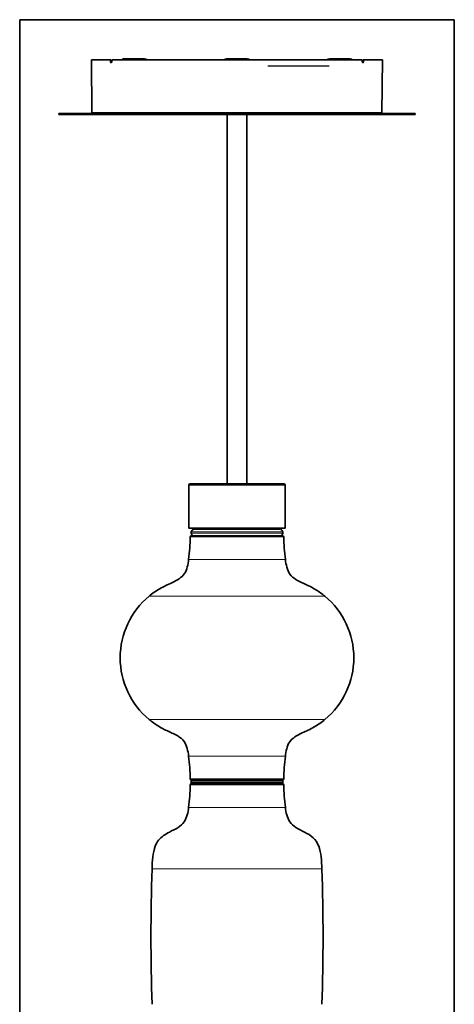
# Model space of a CAD drawing. Header units: millimetres. Extents: x 0 to 11890, y 0 to 8410.
# Tile 7 of 9: x 5460 to 6167, y 4814 to 6414. Entities that reach past the tile are written whole.
import ezdxf

# ---------------------------------------------------------------- set-up
doc = ezdxf.new("R2010")
doc.units = ezdxf.units.MM
doc.layers.add('1', color=7, linetype='Continuous', true_color=0xffffff)

msp = doc.modelspace()

# ---------------------------------------------------------------- linework, layer by layer
at = {"layer": '1', "color": 8, "linetype": 'Continuous', "lineweight": 35, "true_color": 0x808080}
for p, q in [((5460.1, 3131), (5460.1, 6414.4)), ((6167.1, 6414.4), (5460.1, 6414.4)), ((6167.1, 6414.4), (6167.1, 3131))]:
    msp.add_line(p, q, dxfattribs=at)
at = {"layer": '1', "color": 155, "linetype": 'Continuous', "lineweight": 35, "true_color": 0x4c7299}
for p, q in [((5607.3, 6348.9), (5577, 6348.9)), ((5577, 6348.9), (5577.7, 6262.9)), ((5610.1, 6348.9), (6017.1, 6348.9)), ((5620.8, 6349.4), (5620.3, 6348.9)), ((5620.8, 6349.4), (5626.4, 6349.4)), ((5626.9, 6348.9), (5626.4, 6349.4)), ((5629.6, 6350.9), (5663.3, 6350.9)), ((5796.7, 6350.9), (5830.4, 6350.9)), ((5963.9, 6350.9), (5997.6, 6350.9)), ((5970.8, 6349.3), (5970.4, 6348.9)), ((5970.8, 6349.3), (5976.4, 6349.3)), ((5976.8, 6348.9), (5976.4, 6349.3)), ((6017.2, 6346.8), (6017.2, 6346.8)), ((6050.2, 6348.9), (6019.9, 6348.9)), ((6049.4, 6262.9), (6050.2, 6348.9)), ((6103.6, 6261.7), (5523.6, 6261.7)), ((5523.6, 6261.7), (5523.6, 6260.1)), ((6103.6, 6260.1), (5523.6, 6260.1)), ((5577.7, 6262.9), (6049.4, 6262.9)), ((5797.6, 6262.9), (5797.6, 6261.7)), ((5797.6, 6260.1), (5797.6, 5660.3)), ((5829.6, 6261.7), (5829.6, 6262.9)), ((5829.6, 5660.3), (5829.6, 6260.1)), ((6103.6, 6260.1), (6103.6, 6261.7)), ((5735.1, 5657.9), (5735.1, 5588.3)), ((5813.6, 5660.3), (5737.5, 5660.3)), ((5889.7, 5660.3), (5813.6, 5660.3)), ((5892.1, 5588.3), (5892.1, 5657.9)), ((5735.1, 5588.3), (5892.1, 5588.3)), ((5749.2, 5586.8), (5742.6, 5585.9)), ((5750.1, 5588.3), (5750.1, 5587.8)), ((5877.1, 5587.8), (5877.1, 5588.3)), ((5884.6, 5585.9), (5878, 5586.8)), ((5739.1, 5581.9), (5739.1, 5579.8)), ((5739.6, 5575.9), (5887.6, 5575.9)), ((5888.1, 5579.8), (5888.1, 5581.9)), ((5739.1, 5176.9), (5739.1, 5174.8)), ((5739.6, 5178.9), (5813.6, 5178.9)), ((5813.6, 5172.9), (5739.6, 5172.9)), ((5813.6, 5178.9), (5887.6, 5178.9)), ((5887.6, 5172.9), (5813.6, 5172.9)), ((5888.1, 5174.8), (5888.1, 5176.9))]:
    msp.add_line(p, q, dxfattribs=at)
at = {"layer": '1', "color": 155, "linetype": 'Continuous', "lineweight": 18, "true_color": 0x4c7299}
for p, q in [((5608.8, 6344.3), (5608.7, 6344.3)), ((5609, 6344.8), (5608.9, 6344.8)), ((5609.2, 6345.3), (5609.3, 6345.3)), ((5610, 6346.8), (5610.1, 6346.8)), ((6017.1, 6346.8), (6017.2, 6346.8)), ((6017.9, 6345.3), (6018, 6345.3)), ((6018.2, 6344.8), (6018.2, 6344.8)), ((6018.5, 6344.3), (6018.4, 6344.3)), ((5735.1, 5657.9), (5813.6, 5657.9)), ((5813.6, 5657.9), (5892.1, 5657.9)), ((5813.6, 5585.9), (5742.6, 5585.9)), ((5878, 5586.8), (5749.2, 5586.8)), ((5813.6, 5587.8), (5750.1, 5587.8)), ((5877.1, 5587.8), (5813.6, 5587.8)), ((5884.6, 5585.9), (5813.6, 5585.9)), ((5889.6, 5573.9), (5737.6, 5573.9)), ((5813.6, 5581.9), (5739.1, 5581.9)), ((5813.6, 5579.8), (5739.1, 5579.8)), ((5888.1, 5581.9), (5813.6, 5581.9)), ((5888.1, 5579.8), (5813.6, 5579.8)), ((5892.3, 5537.4), (5734.9, 5537.4)), ((5956.7, 5477.4), (5670.5, 5477.4)), ((5670.5, 5277.4), (5813.6, 5277.4)), ((5813.6, 5277.4), (5956.7, 5277.4)), ((5734.9, 5217.4), (5813.6, 5217.4)), ((5813.6, 5217.4), (5892.3, 5217.4)), ((5813.6, 5180.9), (5737.6, 5180.9)), ((5737.6, 5170.9), (5813.6, 5170.9)), ((5813.6, 5176.9), (5739.1, 5176.9)), ((5813.6, 5174.8), (5739.1, 5174.8)), ((5889.6, 5180.9), (5813.6, 5180.9)), ((5888.1, 5176.9), (5813.6, 5176.9)), ((5888.1, 5174.8), (5813.6, 5174.8)), ((5813.6, 5170.9), (5889.6, 5170.9)), ((5813.6, 5134.4), (5734.9, 5134.4)), ((5892.3, 5134.4), (5813.6, 5134.4)), ((5813.6, 5034.4), (5675.6, 5034.4)), ((5951.6, 5034.4), (5813.6, 5034.4))]:
    msp.add_line(p, q, dxfattribs=at)
at = {"layer": '1', "color": 163, "linetype": 'Continuous', "lineweight": 25, "true_color": 0x667fcc}
msp.add_line((5963.6, 6338.7), (5863.6, 6338.7), dxfattribs=at)
msp.add_line((5963.6, 6338.7), (5863.6, 6338.7), dxfattribs=at)
msp.add_line((5963.6, 6338.7), (5863.6, 6338.7), dxfattribs=at)
msp.add_line((5963.6, 6338.7), (5863.6, 6338.7), dxfattribs=at)
at = {"layer": '1', "color": 155, "linetype": 'Continuous', "lineweight": 35, "true_color": 0x4c7299}
for centre, radius, start, end in [((5629.6, 6345.9), 5, 90, 135.5728), ((5663.3, 6345.9), 5, 36.87, 90), ((5796.7, 6345.9), 5, 90, 143.13), ((5830.4, 6345.9), 5, 36.87, 90), ((5963.9, 6345.9), 5, 90, 143.13), ((5997.6, 6345.9), 5, 36.87, 90), ((5737.5, 5657.9), 2.4, 90, 180), ((5889.7, 5657.9), 2.4, 0, 90), ((5743.1, 5581.9), 4, 97.5, 180), ((5749.1, 5587.8), 1, 277.5, 0), ((5878.1, 5587.8), 1, 180, 262.5), ((5884.1, 5581.9), 4, 0, 82.5), ((5437.6, 5577.4), 300, 352.3377, 359.336), ((5739.6, 5573.9), 2, 90, 179.336), ((5743.1, 5579.8), 4, 180, 262.5), ((5884.1, 5579.8), 4, 277.5, 0), ((5887.6, 5573.9), 2, 0.664, 90), ((6189.6, 5577.4), 300, 180.664, 187.6623), ((5753.6, 5377.4), 130, 129.7151, 230.2849), ((5873.6, 5377.4), 130, 309.7151, 50.2849), ((5437.6, 5177.4), 300, 0.664, 7.6623), ((6189.6, 5177.4), 300, 172.3377, 179.336), ((5437.6, 5174.4), 300, 352.3377, 359.336), ((5739.6, 5180.9), 2, 180.664, 270), ((5739.6, 5170.9), 2, 90, 179.336), ((5743.1, 5176.9), 4, 150.7228, 180), ((5743.1, 5174.8), 4, 180, 209.2772), ((5887.6, 5180.9), 2, 270, 359.336), ((5884.1, 5176.9), 4, 0, 29.2772), ((5884.1, 5174.8), 4, 330.7228, 0), ((5887.6, 5170.9), 2, 0.664, 90), ((6189.6, 5174.4), 300, 180.664, 187.6623), ((8673.6, 4924.4), 3000, 177.8987, 182.1013), ((2953.6, 4924.4), 3000, 357.8987, 2.1013)]:
    msp.add_arc(centre, radius, start, end, dxfattribs=at)
for points, knots in [([(5607.3, 6348.9), (5607.4, 6348.9), (5607.4, 6348.9), (5607.5, 6348.9), (5607.5, 6348.9), (5607.5, 6348.9), (5607.5, 6348.9), (5607.5, 6348.9), (5607.6, 6348.9), (5607.6, 6348.9), (5607.6, 6348.9), (5607.7, 6348.9), (5607.7, 6348.9), (5607.8, 6348.9), (5607.8, 6348.9), (5607.8, 6348.9), (5607.8, 6348.9), (5607.9, 6348.9), (5607.9, 6348.9), (5607.9, 6348.9)], [0, 0, 0, 0, 0.25, 0.25, 0.3125, 0.3125, 0.375, 0.375, 0.5, 0.5, 0.625, 0.625, 0.75, 0.75, 0.8125, 0.8125, 0.875, 0.875, 1, 1, 1, 1]), ([(5607.9, 6348.9), (5608, 6348.9), (5608, 6348.9), (5608.1, 6348.9), (5608.1, 6348.9), (5608.2, 6348.9), (5608.2, 6348.9), (5608.2, 6348.9), (5608.3, 6348.9), (5608.3, 6348.9), (5608.4, 6348.9), (5608.4, 6348.9), (5608.4, 6348.9), (5608.5, 6348.9), (5608.5, 6348.9), (5608.5, 6348.9), (5608.5, 6348.9)], [0, 0, 0, 0, 0.25, 0.25, 0.3125, 0.3125, 0.375, 0.5, 0.5, 0.625, 0.625, 0.75, 0.75, 0.875, 0.875, 1, 1, 1, 1]), ([(5609.8, 6345.7), (5609.8, 6345.6), (5609.7, 6345.3), (5609.5, 6345.1), (5609.4, 6345), (5609.4, 6345)], [0, 0, 0, 0, 0.283974, 0.753404, 1, 1, 1, 1]), ([(5610, 6346.5), (5610, 6346.5), (5610, 6346.3), (5609.9, 6346), (5609.8, 6345.7), (5609.8, 6345.7)], [0, 0, 0, 0, 0.006919, 0.85942, 1, 1, 1, 1]), ([(6017.4, 6345.7), (6017.4, 6345.7), (6017.3, 6345.9), (6017.2, 6346.3), (6017.2, 6346.7), (6017.2, 6346.8)], [0, 0, 0, 0, 0.040554, 0.655249, 1, 1, 1, 1]), ([(6017.8, 6344.9), (6017.8, 6344.9), (6017.8, 6345), (6017.6, 6345.2), (6017.4, 6345.5), (6017.4, 6345.7), (6017.4, 6345.7)], [0, 0, 0, 0, 0.082176, 0.524882, 0.988418, 1, 1, 1, 1]), ([(6018.7, 6348.9), (6018.7, 6348.9), (6018.7, 6348.9), (6018.8, 6348.9), (6018.8, 6348.9), (6018.8, 6348.9), (6018.8, 6348.9), (6018.9, 6348.9), (6018.9, 6348.9), (6018.9, 6348.9), (6019, 6348.9), (6019, 6348.9), (6019.1, 6348.9), (6019.1, 6348.9), (6019.1, 6348.9), (6019.2, 6348.9), (6019.2, 6348.9), (6019.3, 6348.9)], [0, 0, 0, 0, 0.25, 0.25, 0.3125, 0.3125, 0.375, 0.375, 0.5, 0.5, 0.625, 0.625, 0.75, 0.75, 0.875, 0.875, 1, 1, 1, 1]), ([(6019.3, 6348.9), (6019.3, 6348.9), (6019.3, 6348.9), (6019.4, 6348.9), (6019.4, 6348.9), (6019.4, 6348.9), (6019.4, 6348.9), (6019.5, 6348.9), (6019.5, 6348.9), (6019.6, 6348.9), (6019.6, 6348.9), (6019.7, 6348.9), (6019.7, 6348.9), (6019.7, 6348.9), (6019.7, 6348.9), (6019.8, 6348.9), (6019.8, 6348.9), (6019.8, 6348.9), (6019.8, 6348.9), (6019.9, 6348.9)], [0, 0, 0, 0, 0.125, 0.125, 0.1875, 0.1875, 0.25, 0.25, 0.5, 0.5, 0.5625, 0.5625, 0.625, 0.625, 0.75, 0.75, 0.875, 0.875, 1, 1, 1, 1]), ([(5734.9, 5537.4), (5734.6, 5533.2), (5733, 5525.3), (5728.9, 5513.7), (5719.4, 5505), (5705.1, 5498.3), (5687.8, 5490.3), (5676.1, 5481.9), (5670.5, 5477.4)], [0, 0, 0, 0, 0.133741, 0.260772, 0.389717, 0.53446, 0.770906, 1, 1, 1, 1]), ([(5956.7, 5477.4), (5952, 5481.2), (5942.1, 5488.4), (5925.8, 5496.9), (5910.5, 5503.2), (5898.9, 5512.6), (5894.3, 5524.8), (5892.6, 5533), (5892.3, 5537.4)], [0, 0, 0, 0, 0.194112, 0.393414, 0.590646, 0.727406, 0.860042, 1, 1, 1, 1]), ([(5670.5, 5277.4), (5675.2, 5273.5), (5685.1, 5266.4), (5701.4, 5257.8), (5716.7, 5251.6), (5728.3, 5242.2), (5732.9, 5230), (5734.6, 5221.8), (5734.9, 5217.4)], [0, 0, 0, 0, 0.194112, 0.393414, 0.590646, 0.727406, 0.860042, 1, 1, 1, 1]), ([(5892.3, 5217.4), (5892.6, 5221.6), (5894.2, 5229.4), (5898.3, 5241.1), (5907.8, 5249.7), (5922.1, 5256.5), (5939.4, 5264.4), (5951.1, 5272.9), (5956.7, 5277.4)], [0, 0, 0, 0, 0.133741, 0.260772, 0.389717, 0.53446, 0.770906, 1, 1, 1, 1]), ([(5734.9, 5134.4), (5734.6, 5130.2), (5733, 5122.2), (5728.3, 5110.1), (5717.4, 5100.8), (5705, 5095.1), (5694, 5088.8), (5685.5, 5081.5), (5679.2, 5069.6), (5676.5, 5053.4), (5675.5, 5041), (5675.6, 5034.4)], [0, 0, 0, 0, 0.099385, 0.197226, 0.304875, 0.434166, 0.523881, 0.610798, 0.698213, 0.842315, 1, 1, 1, 1]), ([(5951.6, 5034.4), (5951.7, 5041), (5950.6, 5053.4), (5947.9, 5071.4), (5938.2, 5086.1), (5923.7, 5094.3), (5909.9, 5100.8), (5898.9, 5110.1), (5894.2, 5122.2), (5892.6, 5130.2), (5892.3, 5134.4)], [0, 0, 0, 0, 0.157833, 0.302071, 0.431906, 0.565426, 0.694838, 0.802589, 0.900522, 1, 1, 1, 1])]:
    msp.add_open_spline(points, degree=3, knots=knots, dxfattribs=at)
at = {"layer": '1', "color": 155, "linetype": 'Continuous', "lineweight": 18, "true_color": 0x4c7299}
for points, knots in [([(5607.4, 6346.8), (5607.4, 6347.2), (5607.4, 6347.6), (5607.3, 6348.3), (5607.3, 6348.6), (5607.3, 6348.9)], [0, 0, 0, 0, 0.572156, 0.572156, 1, 1, 1, 1]), ([(5607.6, 6345.5), (5607.5, 6345.6), (5607.5, 6345.7), (5607.5, 6345.9), (5607.5, 6345.9), (5607.5, 6346), (5607.4, 6346.1), (5607.4, 6346.2), (5607.4, 6346.3), (5607.4, 6346.6), (5607.4, 6346.7), (5607.4, 6346.8)], [0, 0, 0, 0, 0.25, 0.25, 0.375, 0.375, 0.5, 0.5, 0.75, 0.75, 1, 1, 1, 1]), ([(5608.7, 6344.3), (5608.7, 6344.3), (5608.6, 6344.3), (5608.6, 6344.3), (5608.6, 6344.3), (5608.5, 6344.3), (5608.4, 6344.3), (5608.3, 6344.4), (5608.3, 6344.4), (5608.3, 6344.4), (5608.2, 6344.4), (5608.2, 6344.5), (5608.1, 6344.6), (5608, 6344.7), (5607.9, 6344.8), (5607.9, 6344.8), (5607.9, 6344.9), (5607.9, 6344.9), (5607.8, 6344.9), (5607.8, 6345), (5607.7, 6345.1), (5607.7, 6345.2), (5607.6, 6345.4), (5607.6, 6345.5)], [0, 0, 0, 0, 0.0625, 0.0625, 0.125, 0.125, 0.25, 0.25, 0.3125, 0.3125, 0.375, 0.375, 0.5, 0.625, 0.625, 0.65625, 0.65625, 0.6875, 0.6875, 0.75, 0.75, 0.875, 1, 1, 1, 1]), ([(5608.1, 6345.8), (5608, 6345.9), (5608, 6346), (5608, 6346.1), (5608, 6346.1), (5608, 6346.2), (5608, 6346.2), (5608, 6346.4), (5607.9, 6346.5), (5607.9, 6346.6), (5607.9, 6346.7), (5607.9, 6346.8)], [0, 0, 0, 0, 0.25, 0.25, 0.375, 0.375, 0.5, 0.5, 0.75, 0.75, 1, 1, 1, 1]), ([(5608.9, 6344.8), (5608.9, 6344.8), (5608.8, 6344.8), (5608.7, 6344.8), (5608.7, 6344.9), (5608.6, 6344.9), (5608.6, 6344.9), (5608.6, 6344.9), (5608.5, 6345), (5608.5, 6345), (5608.4, 6345.1), (5608.4, 6345.1), (5608.4, 6345.2), (5608.3, 6345.2), (5608.3, 6345.3), (5608.2, 6345.4), (5608.2, 6345.5), (5608.1, 6345.6), (5608.1, 6345.7), (5608.1, 6345.8)], [0, 0, 0, 0, 0.125, 0.25, 0.25, 0.3125, 0.3125, 0.375, 0.375, 0.5, 0.5, 0.5625, 0.5625, 0.625, 0.625, 0.75, 0.875, 0.875, 1, 1, 1, 1]), ([(5608.5, 6346.8), (5608.5, 6346.7), (5608.5, 6346.7), (5608.5, 6346.5), (5608.5, 6346.5), (5608.5, 6346.3), (5608.5, 6346.3), (5608.5, 6346.2), (5608.5, 6346.1), (5608.6, 6346)], [0, 0, 0, 0, 0.25, 0.25, 0.5, 0.5, 0.75, 0.75, 1, 1, 1, 1]), ([(5608.6, 6346), (5608.6, 6346), (5608.6, 6345.9), (5608.6, 6345.8), (5608.7, 6345.7), (5608.7, 6345.7), (5608.7, 6345.6), (5608.7, 6345.6), (5608.8, 6345.6), (5608.8, 6345.5), (5608.9, 6345.4), (5608.9, 6345.4), (5608.9, 6345.4), (5609, 6345.3), (5609, 6345.3), (5609, 6345.3), (5609.1, 6345.3), (5609.2, 6345.3), (5609.2, 6345.3)], [0, 0, 0, 0, 0.125, 0.25, 0.25, 0.3125, 0.3125, 0.375, 0.375, 0.5, 0.625, 0.625, 0.6875, 0.6875, 0.75, 0.75, 0.875, 1, 1, 1, 1]), ([(5609.9, 6345.5), (5609.8, 6345.4), (5609.8, 6345.2), (5609.7, 6345.1), (5609.6, 6345), (5609.6, 6344.9), (5609.6, 6344.9), (5609.6, 6344.9), (5609.6, 6344.8), (5609.5, 6344.7), (5609.4, 6344.6), (5609.3, 6344.5), (5609.2, 6344.4), (5609.2, 6344.4), (5609.1, 6344.4), (5609.1, 6344.4), (5609, 6344.3), (5609, 6344.3), (5608.9, 6344.3), (5608.8, 6344.3), (5608.8, 6344.3)], [0, 0, 0, 0, 0.125, 0.25, 0.25, 0.3125, 0.3125, 0.34375, 0.34375, 0.375, 0.5, 0.625, 0.625, 0.6875, 0.6875, 0.75, 0.75, 0.875, 0.875, 1, 1, 1, 1]), ([(5609.4, 6345), (5609.4, 6345), (5609.4, 6344.9), (5609.4, 6344.9), (5609.3, 6344.9), (5609.2, 6344.8), (5609.1, 6344.8), (5609.1, 6344.8), (5609, 6344.8)], [0, 0, 0, 0, 0.055453, 0.055453, 0.370302, 0.685151, 0.685151, 1, 1, 1, 1]), ([(5609.3, 6345.3), (5609.3, 6345.3), (5609.4, 6345.3), (5609.4, 6345.3), (5609.5, 6345.3), (5609.5, 6345.4), (5609.6, 6345.4), (5609.6, 6345.5), (5609.7, 6345.5), (5609.7, 6345.6), (5609.8, 6345.6), (5609.8, 6345.6), (5609.8, 6345.7), (5609.8, 6345.7), (5609.8, 6345.7), (5609.8, 6345.8), (5609.8, 6345.8)], [0, 0, 0, 0, 0.156195, 0.31239, 0.31239, 0.468585, 0.468585, 0.62478, 0.62478, 0.780975, 0.780975, 0.859073, 0.859073, 0.937171, 0.937171, 1, 1, 1, 1]), ([(5610.1, 6346.8), (5610.1, 6346.7), (5610.1, 6346.6), (5610, 6346.3), (5610, 6346.2), (5610, 6346.1), (5610, 6346), (5610, 6345.9), (5610, 6345.9), (5609.9, 6345.7), (5609.9, 6345.6), (5609.9, 6345.5)], [0, 0, 0, 0, 0.25, 0.25, 0.5, 0.5, 0.625, 0.625, 0.75, 0.75, 1, 1, 1, 1]), ([(5610.1, 6348.9), (5610.1, 6348.5), (5610.1, 6348.1), (5610.1, 6347.4), (5610.1, 6347.1), (5610.1, 6346.8)], [0, 0, 0, 0, 0.572156, 0.572156, 1, 1, 1, 1]), ([(6017.1, 6346.8), (6017.1, 6347.2), (6017.1, 6347.6), (6017.1, 6348.3), (6017.1, 6348.6), (6017.1, 6348.9)], [0, 0, 0, 0, 0.572156, 0.572156, 1, 1, 1, 1]), ([(6017.3, 6345.5), (6017.3, 6345.6), (6017.3, 6345.7), (6017.2, 6345.9), (6017.2, 6345.9), (6017.2, 6346), (6017.2, 6346.1), (6017.2, 6346.2), (6017.1, 6346.4), (6017.1, 6346.7), (6017.1, 6346.8)], [0, 0, 0, 0, 0.25, 0.25, 0.375, 0.375, 0.5, 0.5, 0.75, 1, 1, 1, 1]), ([(6017.3, 6345.8), (6017.3, 6345.8), (6017.4, 6345.7), (6017.4, 6345.7), (6017.4, 6345.7), (6017.4, 6345.6), (6017.4, 6345.6), (6017.5, 6345.6), (6017.5, 6345.5), (6017.6, 6345.5), (6017.6, 6345.5), (6017.6, 6345.4), (6017.6, 6345.4), (6017.7, 6345.4), (6017.7, 6345.3), (6017.8, 6345.3), (6017.9, 6345.3), (6017.9, 6345.3), (6017.9, 6345.3)], [0, 0, 0, 0, 0.07047, 0.07047, 0.147931, 0.147931, 0.225392, 0.225392, 0.380313, 0.380313, 0.457774, 0.457774, 0.535235, 0.535235, 0.690157, 0.845078, 0.845078, 1, 1, 1, 1]), ([(6018.4, 6344.3), (6018.4, 6344.3), (6018.4, 6344.3), (6018.3, 6344.3), (6018.3, 6344.3), (6018.2, 6344.3), (6018.1, 6344.3), (6018.1, 6344.4), (6018, 6344.4), (6018, 6344.4), (6018, 6344.4), (6017.9, 6344.5), (6017.8, 6344.6), (6017.7, 6344.7), (6017.6, 6344.8), (6017.6, 6344.8), (6017.6, 6344.9), (6017.6, 6344.9), (6017.6, 6344.9), (6017.5, 6345), (6017.5, 6345.1), (6017.4, 6345.2), (6017.3, 6345.4), (6017.3, 6345.5)], [0, 0, 0, 0, 0.0625, 0.0625, 0.125, 0.125, 0.25, 0.25, 0.3125, 0.3125, 0.375, 0.375, 0.5, 0.625, 0.625, 0.65625, 0.65625, 0.6875, 0.6875, 0.75, 0.75, 0.875, 1, 1, 1, 1]), ([(6018.2, 6344.8), (6018.1, 6344.8), (6018, 6344.8), (6018, 6344.8), (6017.9, 6344.9), (6017.9, 6344.9), (6017.8, 6344.9), (6017.8, 6344.9), (6017.8, 6344.9)], [0, 0, 0, 0, 0.350063, 0.700127, 0.700127, 0.875159, 0.875159, 1, 1, 1, 1]), ([(6018, 6345.3), (6018, 6345.3), (6018.1, 6345.3), (6018.2, 6345.3), (6018.2, 6345.3), (6018.3, 6345.4), (6018.3, 6345.4), (6018.3, 6345.5), (6018.4, 6345.5), (6018.4, 6345.6), (6018.5, 6345.6), (6018.5, 6345.6), (6018.5, 6345.7), (6018.5, 6345.7), (6018.5, 6345.8), (6018.6, 6345.9), (6018.6, 6346), (6018.6, 6346)], [0, 0, 0, 0, 0.125, 0.25, 0.25, 0.375, 0.375, 0.5, 0.5, 0.625, 0.625, 0.6875, 0.6875, 0.75, 0.75, 0.875, 1, 1, 1, 1]), ([(6019.1, 6345.8), (6019.1, 6345.7), (6019.1, 6345.6), (6019, 6345.4), (6018.9, 6345.3), (6018.9, 6345.3), (6018.9, 6345.3), (6018.9, 6345.2), (6018.8, 6345.2), (6018.8, 6345.1), (6018.7, 6345), (6018.7, 6345), (6018.7, 6345), (6018.7, 6345), (6018.6, 6344.9), (6018.5, 6344.9), (6018.4, 6344.8), (6018.3, 6344.8), (6018.3, 6344.8), (6018.2, 6344.8)], [0, 0, 0, 0, 0.125, 0.25, 0.25, 0.3125, 0.3125, 0.375, 0.375, 0.5, 0.5, 0.5625, 0.5625, 0.625, 0.625, 0.75, 0.875, 0.875, 1, 1, 1, 1]), ([(6019.6, 6345.5), (6019.6, 6345.4), (6019.5, 6345.2), (6019.4, 6345.1), (6019.4, 6345), (6019.4, 6344.9), (6019.3, 6344.9), (6019.3, 6344.9), (6019.3, 6344.8), (6019.2, 6344.7), (6019.1, 6344.6), (6019, 6344.5), (6019, 6344.4), (6018.9, 6344.4), (6018.9, 6344.4), (6018.9, 6344.4), (6018.8, 6344.3), (6018.7, 6344.3), (6018.6, 6344.3), (6018.6, 6344.3), (6018.5, 6344.3)], [0, 0, 0, 0, 0.125, 0.25, 0.25, 0.3125, 0.3125, 0.34375, 0.34375, 0.375, 0.5, 0.625, 0.625, 0.6875, 0.6875, 0.75, 0.75, 0.875, 0.875, 1, 1, 1, 1]), ([(6018.6, 6346), (6018.6, 6346.1), (6018.7, 6346.2), (6018.7, 6346.3), (6018.7, 6346.3), (6018.7, 6346.3), (6018.7, 6346.4), (6018.7, 6346.5), (6018.7, 6346.5), (6018.7, 6346.7), (6018.7, 6346.7), (6018.7, 6346.8)], [0, 0, 0, 0, 0.25, 0.25, 0.375, 0.375, 0.5, 0.5, 0.75, 0.75, 1, 1, 1, 1]), ([(6019.3, 6346.8), (6019.3, 6346.7), (6019.3, 6346.6), (6019.2, 6346.5), (6019.2, 6346.5), (6019.2, 6346.4), (6019.2, 6346.3), (6019.2, 6346.2), (6019.2, 6346.1), (6019.2, 6346.1), (6019.2, 6346), (6019.1, 6345.9), (6019.1, 6345.8)], [0, 0, 0, 0, 0.25, 0.25, 0.375, 0.375, 0.5, 0.625, 0.625, 0.75, 0.75, 1, 1, 1, 1]), ([(6019.8, 6346.8), (6019.8, 6346.7), (6019.8, 6346.4), (6019.8, 6346.2), (6019.7, 6346.1), (6019.7, 6346), (6019.7, 6345.9), (6019.7, 6345.9), (6019.7, 6345.7), (6019.6, 6345.6), (6019.6, 6345.5)], [0, 0, 0, 0, 0.25, 0.5, 0.5, 0.625, 0.625, 0.75, 0.75, 1, 1, 1, 1]), ([(6019.9, 6348.9), (6019.8, 6348.5), (6019.8, 6348.1), (6019.8, 6347.4), (6019.8, 6347.1), (6019.8, 6346.8)], [0, 0, 0, 0, 0.572156, 0.572156, 1, 1, 1, 1])]:
    msp.add_open_spline(points, degree=3, knots=knots, dxfattribs=at)
for points, weights, knots in [([(5607.9, 6346.8), (5607.9, 6346.8), (5607.9, 6346.8), (5607.6, 6346.8), (5607.4, 6346.8)], [0.98475586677, 0.992168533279, 1, 0.805003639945, 0.86964852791], [1.528796, 1.528796, 1.528796, 1.570796, 1.570796, 2.616568, 2.616568, 2.616568]), ([(5608.1, 6345.8), (5608, 6345.8), (5608, 6345.8), (5607.7, 6345.7), (5607.6, 6345.5)], [0.970640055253, 0.984499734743, 1, 0.817459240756, 0.862449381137], [1.487668, 1.487668, 1.487668, 1.570796, 1.570796, 2.549769, 2.549769, 2.549769]), ([(5607.9, 6346.8), (5607.9, 6346.8), (5608, 6346.8), (5608.3, 6346.8), (5608.5, 6346.8)], [0.985266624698, 0.992438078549, 1, 0.805762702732, 0.869149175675], [1.530241, 1.530241, 1.530241, 1.570796, 1.570796, 2.612498, 2.612498, 2.612498]), ([(5608.1, 6345.8), (5608.1, 6345.8), (5608.1, 6345.8), (5608.4, 6345.9), (5608.6, 6346)], [0.978172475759, 0.988646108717, 1, 0.818342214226, 0.862019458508], [1.509905, 1.509905, 1.509905, 1.570796, 1.570796, 2.545033, 2.545033, 2.545033]), ([(5608.9, 6344.8), (5608.7, 6344.6), (5608.7, 6344.3), (5608.7, 6344.3), (5608.7, 6344.3)], [0.865644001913, 0.811474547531, 1, 0.998195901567, 0.996414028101], [0.559728, 0.559728, 0.559728, 1.570796, 1.570796, 1.580472, 1.580472, 1.580472]), ([(5609, 6344.8), (5608.8, 6344.6), (5608.8, 6344.3), (5608.8, 6344.3), (5608.8, 6344.3)], [0.865644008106, 0.811474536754, 1, 0.998195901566, 0.996414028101], [0.559728, 0.559728, 0.559728, 1.570796, 1.570796, 1.580472, 1.580472, 1.580472]), ([(5609.8, 6345.7), (5609.8, 6345.7), (5609.8, 6345.7), (5609.8, 6345.6), (5609.9, 6345.5)], [0.991929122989, 0.995907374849, 1, 0.885430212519, 0.860491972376], [6.2612364, 6.2612364, 6.2612364, 6.2831853, 6.2831853, 6.897627, 6.897627, 6.897627]), ([(6017.3, 6345.5), (6017.4, 6345.6), (6017.4, 6345.7), (6017.4, 6345.7), (6017.4, 6345.7)], [0.860491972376, 0.88543021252, 1, 0.998350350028, 0.996719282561], [5.6687436, 5.6687436, 5.6687436, 6.2831853, 6.2831853, 6.2920324, 6.2920324, 6.2920324]), ([(6018.5, 6344.3), (6018.5, 6344.3), (6018.5, 6344.3), (6018.5, 6344.6), (6018.2, 6344.8)], [0.9964140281, 0.998195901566, 1, 0.811474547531, 0.865644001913], [1.561121, 1.561121, 1.561121, 1.570796, 1.570796, 2.581865, 2.581865, 2.581865]), ([(6018.4, 6344.3), (6018.4, 6344.3), (6018.4, 6344.3), (6018.4, 6344.6), (6018.2, 6344.8)], [0.9964140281, 0.998195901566, 1, 0.811474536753, 0.865644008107], [4.702714, 4.702714, 4.702714, 4.712389, 4.712389, 5.723457, 5.723457, 5.723457]), ([(6018.6, 6346), (6018.8, 6345.9), (6019.1, 6345.8), (6019.1, 6345.8), (6019.1, 6345.8)], [0.862019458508, 0.818342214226, 1, 0.988646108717, 0.97817247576], [0.596559, 0.596559, 0.596559, 1.570796, 1.570796, 1.631688, 1.631688, 1.631688]), ([(6018.7, 6346.8), (6018.9, 6346.8), (6019.2, 6346.8), (6019.2, 6346.8), (6019.3, 6346.8)], [0.869149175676, 0.80576270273, 1, 0.992438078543, 0.985266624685], [0.529095, 0.529095, 0.529095, 1.570796, 1.570796, 1.611351, 1.611351, 1.611351]), ([(6019.6, 6345.5), (6019.5, 6345.7), (6019.2, 6345.8), (6019.1, 6345.8), (6019.1, 6345.8)], [0.862449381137, 0.817459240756, 1, 0.984499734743, 0.970640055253], [3.733417, 3.733417, 3.733417, 4.712389, 4.712389, 4.795517, 4.795517, 4.795517]), ([(6019.8, 6346.8), (6019.6, 6346.8), (6019.3, 6346.8), (6019.3, 6346.8), (6019.3, 6346.8)], [0.869648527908, 0.805003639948, 1, 0.992168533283, 0.984755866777], [0.525024, 0.525024, 0.525024, 1.570796, 1.570796, 1.612797, 1.612797, 1.612797])]:
    msp.add_rational_spline(points, weights, degree=2, knots=knots, dxfattribs=at)
for points in [[(5607.9, 6346.8), (5607.9, 6347.5), (5607.9, 6348.2), (5607.9, 6348.9)], [(5608.5, 6348.9), (5608.5, 6348.2), (5608.5, 6347.5), (5608.5, 6346.8)], [(6018.7, 6346.8), (6018.7, 6347.5), (6018.7, 6348.2), (6018.7, 6348.9)], [(6019.3, 6348.9), (6019.3, 6348.2), (6019.3, 6347.5), (6019.3, 6346.8)]]:
    msp.add_open_spline(points, degree=3, dxfattribs=at)
for points, weights in [([(5608.9, 6344.8), (5609.2, 6345), (5609.2, 6345.3)], [0.865644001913, 0.813537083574, 0.985995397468]), ([(5609, 6344.8), (5609.2, 6345), (5609.3, 6345.3)], [0.865644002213, 0.813537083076, 0.98599539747]), ([(6017.9, 6345.3), (6017.9, 6345), (6018.2, 6344.8)], [0.985995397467, 0.813537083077, 0.865644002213]), ([(6018, 6345.3), (6018, 6345), (6018.2, 6344.8)], [0.985995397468, 0.813537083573, 0.865644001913])]:
    msp.add_rational_spline(points, weights, degree=2, dxfattribs=at)
at = {"layer": '1', "color": 155, "linetype": 'Continuous', "lineweight": 35, "true_color": 0x4c7299}
for points in [[(5610, 6348.9), (5610, 6347.8), (5610, 6346.8)], [(5610, 6346.8), (5610, 6346.7), (5610, 6346.5)], [(6017.2, 6346.8), (6017.2, 6347.8), (6017.2, 6348.9)]]:
    msp.add_open_spline(points, degree=2, dxfattribs=at)

doc.saveas('drawing.dxf')
